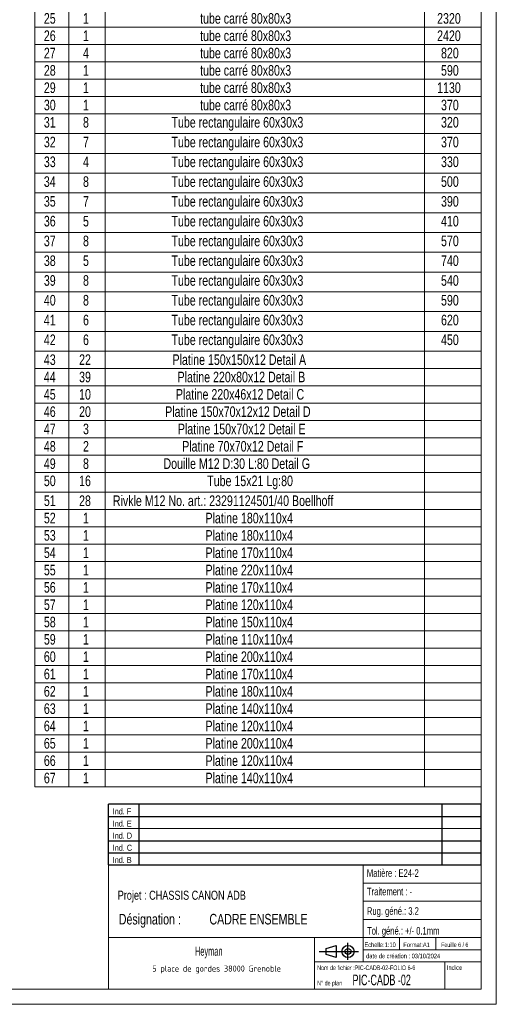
# Model space of a CAD drawing. Header units: millimetres. Extents: x 0 to 1712, y 0 to 594.
# Tile 17 of 18: x 1555 to 1712, y 0 to 325. Entities that reach past the tile are written whole.
import ezdxf

# ---------------------------------------------------------------- set-up
doc = ezdxf.new("R2010")
doc.units = ezdxf.units.MM
doc.layers.add('NOTES', color=6, linetype='Continuous')
doc.styles.add('SLDTEXTSTYLE0', font='TXT', dxfattribs={"width": 0.75})
doc.styles.add('SLDTEXTSTYLE1', font='TXT', dxfattribs={"width": 0.605})
doc.styles.add('SLDTEXTSTYLE2', font='TXT', dxfattribs={"width": 0.632449})
doc.styles.add('SLDTEXTSTYLE3', font='TXT', dxfattribs={"width": 0.707278})
doc.styles.add('SLDTEXTSTYLE4', font='TXT', dxfattribs={"width": 0.7})
doc.styles.add('SLDTEXTSTYLE5', font='ISOCP3', dxfattribs={"width": 0.96})
doc.styles.add('SLDTEXTSTYLE6', font='TXT', dxfattribs={"width": 0.692308})

# ---------------------------------------------------------------- blocks, each defined once
blk = doc.blocks.new('Bloc7')
for p, q in [((2.32, 3.8), (5.55, 4.8)), ((2.32, 1.8), (2.32, 3.8)), ((5.55, 4.8), (5.55, 0.8)), ((9.48, 0), (9.48, 5.6)), ((0, 2.8), (12.98, 2.8)), ((5.55, 0.8), (2.32, 1.8))]:
    blk.add_line(p, q)
for radius in [2, 1]:
    blk.add_circle((9.48, 2.8), radius)
blk = doc.blocks.new('TAB MODIFS')
for p, q in [((123, 20), (0, 20)), ((0, 0), (0, 20)), ((10, 20), (10, 0)), ((110, 20), (110, 0)), ((123, 0), (123, 20)), ((0, 16), (123, 16)), ((0, 8), (123, 8)), ((0, 4), (123, 4)), ((0, 0), (123, 0))]:
    blk.add_line(p, q)
at = {"color": 7, "linetype": 'Continuous', "lineweight": 18}
blk.add_line((0, 12), (123, 12), dxfattribs=at)
at = {"color": 7}
for tag in ['AUTOATTR0', 'AUTOATTR1', 'AUTOATTR2', 'AUTOATTR3', 'AUTOATTR4', 'AUTOATTR5', 'AUTOATTR6', 'AUTOATTR7', 'AUTOATTR8', 'AUTOATTR9']:
    blk.add_attdef(tag, (0, 0), '', height=1, dxfattribs=at)
at = {"layer": 'NOTES', "color": 211, "char_height": 2, "attachment_point": 1, "style": 'SLDTEXTSTYLE0'}
for s, insert in [('Ind. F', (1.36, 18.66)), ('Ind. E', (1.36, 14.66)), ('Ind. D', (1.36, 10.66)), ('Ind. C', (1.36, 6.66)), ('Ind. B', (1.36, 2.66))]:
    blk.add_mtext(s, dxfattribs=dict(at, insert=insert))
blk = doc.blocks.new('SW_NOTE_19')
at = {"layer": 'NOTES', "color": 0, "char_height": 3.5, "attachment_point": 1, "style": 'SLDTEXTSTYLE0'}
for s, insert in [('Désignation :', (0, 4.51)), ('CADRE ENSEMBLE', (29.93, 4.51))]:
    blk.add_mtext(s, dxfattribs=dict(at, insert=insert))
blk = doc.blocks.new('SW_NOTE_20')
at = {"layer": 'NOTES', "color": 0, "insert": (20.84, 2.58), "char_height": 2, "attachment_point": 2, "style": 'SLDTEXTSTYLE5'}
blk.add_mtext('5 place de gordes 38000 Grenoble', dxfattribs=at)
blk = doc.blocks.new('SW_TABLEANNOTATION_1')
at = {"color": 0, "linetype": 'Continuous', "lineweight": 18}
for p, q in [((0, 0), (0, -399.31)), ((147.39, -399.31), (147.39, 0)), ((11.24, -5.72), (11.24, -399.31)), ((23.25, -5.72), (23.25, -399.31)), ((128.65, -5.72), (128.65, -399.31)), ((0, -148.66), (147.39, -148.66)), ((0, -154.38), (147.39, -154.38)), ((0, -160.09), (147.39, -160.09)), ((0, -165.81), (147.39, -165.81)), ((0, -171.53), (147.39, -171.53)), ((0, -177.25), (147.39, -177.25)), ((0, -183.77), (147.39, -183.77)), ((0, -190.3), (147.39, -190.3)), ((0, -196.82), (147.39, -196.82)), ((0, -203.35), (147.39, -203.35)), ((0, -209.88), (147.39, -209.88)), ((0, -216.4), (147.39, -216.4)), ((0, -222.93), (147.39, -222.93)), ((0, -229.45), (147.39, -229.45)), ((0, -235.98), (147.39, -235.98)), ((0, -242.5), (147.39, -242.5)), ((0, -249.03), (147.39, -249.03)), ((0, -255.56), (147.39, -255.56)), ((0, -261.27), (147.39, -261.27)), ((0, -266.99), (147.39, -266.99)), ((0, -272.71), (147.39, -272.71)), ((0, -278.43), (147.39, -278.43)), ((0, -284.14), (147.39, -284.14)), ((0, -289.86), (147.39, -289.86)), ((0, -295.58), (147.39, -295.58)), ((0, -302.11), (147.39, -302.11)), ((0, -307.82), (147.39, -307.82)), ((0, -313.54), (147.39, -313.54)), ((0, -319.26), (147.39, -319.26)), ((0, -324.98), (147.39, -324.98)), ((0, -330.69), (147.39, -330.69)), ((0, -336.41), (147.39, -336.41)), ((0, -342.13), (147.39, -342.13)), ((0, -347.85), (147.39, -347.85)), ((0, -353.56), (147.39, -353.56)), ((0, -359.28), (147.39, -359.28)), ((0, -365), (147.39, -365)), ((0, -370.72), (147.39, -370.72)), ((0, -376.44), (147.39, -376.44)), ((0, -382.15), (147.39, -382.15)), ((0, -387.87), (147.39, -387.87)), ((0, -393.59), (147.39, -393.59)), ((0, -399.31), (147.39, -399.31))]:
    blk.add_line(p, q, dxfattribs=at)
at = {"color": 0, "linetype": 'Continuous', "lineweight": 18, "char_height": 3.5, "attachment_point": 1, "style": 'SLDTEXTSTYLE0'}
for s, insert in [('25', (3.03, -143.99)), ('1', (15.95, -143.99)), ('tube carré 80x80x3', (54.61, -143.99)), ('2320', (132.85, -143.99)), ('tube carré 80x80x3', (54.61, -149.71)), ('26', (3.03, -149.71)), ('1', (15.95, -149.71)), ('2420', (132.85, -149.71)), ('27', (3.03, -155.42)), ('4', (15.95, -155.42)), ('tube carré 80x80x3', (54.61, -155.42)), ('820', (134.14, -155.42)), ('28', (3.03, -161.14)), ('1', (15.95, -161.14)), ('tube carré 80x80x3', (54.61, -161.14)), ('590', (134.14, -161.14)), ('29', (3.03, -166.86)), ('1', (15.95, -166.86)), ('tube carré 80x80x3', (54.61, -166.86)), ('1130', (132.85, -166.86)), ('tube carré 80x80x3', (54.61, -172.58)), ('30', (3.03, -172.58)), ('1', (15.95, -172.58)), ('370', (134.14, -172.58)), ('31', (3.03, -178.26)), ('8', (15.95, -178.26)), ('Tube rectangulaire 60x30x3', (45.16, -178.26)), ('320', (134.14, -178.26)), ('32', (3.03, -184.79)), ('7', (15.95, -184.79)), ('Tube rectangulaire 60x30x3', (45.16, -184.79)), ('370', (134.14, -184.79)), ('33', (3.03, -191.31)), ('4', (15.95, -191.31)), ('Tube rectangulaire 60x30x3', (45.16, -191.31)), ('330', (134.14, -191.31)), ('34', (3.03, -197.84)), ('8', (15.95, -197.84)), ('Tube rectangulaire 60x30x3', (45.16, -197.84)), ('500', (134.14, -197.84)), ('35', (3.03, -204.36)), ('7', (15.95, -204.36)), ('Tube rectangulaire 60x30x3', (45.16, -204.36)), ('390', (134.14, -204.36)), ('36', (3.03, -210.89)), ('5', (15.95, -210.89)), ('Tube rectangulaire 60x30x3', (45.16, -210.89)), ('410', (134.14, -210.89)), ('37', (3.03, -217.42)), ('8', (15.95, -217.42)), ('Tube rectangulaire 60x30x3', (45.16, -217.42)), ('570', (134.14, -217.42)), ('38', (3.03, -223.94)), ('5', (15.95, -223.94)), ('Tube rectangulaire 60x30x3', (45.16, -223.94)), ('740', (134.14, -223.94)), ('39', (3.03, -230.47)), ('8', (15.95, -230.47)), ('Tube rectangulaire 60x30x3', (45.16, -230.47)), ('540', (134.14, -230.47)), ('40', (3.03, -236.99)), ('8', (15.95, -236.99)), ('Tube rectangulaire 60x30x3', (45.16, -236.99)), ('590', (134.14, -236.99)), ('41', (3.03, -243.52)), ('6', (15.95, -243.52)), ('Tube rectangulaire 60x30x3', (45.16, -243.52)), ('620', (134.14, -243.52)), ('42', (3.03, -250.04)), ('6', (15.95, -250.04)), ('Tube rectangulaire 60x30x3', (45.16, -250.04)), ('450', (134.14, -250.04)), ('43', (3.03, -256.6)), ('22', (14.66, -256.6)), ('Platine 150x150x12 Detail A', (45.49, -256.6)), ('44', (3.03, -262.32)), ('39', (14.66, -262.32)), ('Platine 220x80x12 Detail B', (47.17, -262.32)), ('45', (3.03, -268.04)), ('10', (14.66, -268.04)), ('Platine 220x46x12 Detail C', (46.62, -268.04)), ('46', (3.03, -273.76)), ('20', (14.66, -273.76)), ('Platine 150x70x12x12 Detail D', (43.07, -273.76)), ('3', (15.95, -279.47)), ('Platine 150x70x12 Detail E', (47.26, -279.47)), ('47', (3.03, -279.47)), ('48', (3.03, -285.19)), ('2', (15.95, -285.19)), ('Platine 70x70x12 Detail F', (48.68, -285.19)), ('49', (3.03, -290.91)), ('8', (15.95, -290.91)), ('Douille M12 D:30 L:80 Detail G', (42.51, -290.91)), ('50', (3.03, -296.59)), ('16', (14.66, -296.59)), ('Tube 15x21 Lg:80', (56.96, -296.59)), ('51', (3.03, -303.15)), ('28', (14.66, -303.15)), ('Rivkle M12 No. art.: 23291124501/40 Boellhoff', (25.81, -303.15)), ('Platine 180x110x4', (56.38, -308.87)), ('52', (3.03, -308.87)), ('1', (15.95, -308.87)), ('53', (3.03, -314.59)), ('1', (15.95, -314.59)), ('Platine 180x110x4', (56.38, -314.59)), ('54', (3.03, -320.31)), ('1', (15.95, -320.31)), ('Platine 170x110x4', (56.38, -320.31)), ('55', (3.03, -326.02)), ('1', (15.95, -326.02)), ('Platine 220x110x4', (56.38, -326.02)), ('56', (3.03, -331.74)), ('1', (15.95, -331.74)), ('Platine 170x110x4', (56.38, -331.74)), ('57', (3.03, -337.46)), ('1', (15.95, -337.46)), ('Platine 120x110x4', (56.38, -337.46)), ('58', (3.03, -343.18)), ('1', (15.95, -343.18)), ('Platine 150x110x4', (56.38, -343.18)), ('59', (3.03, -348.89)), ('1', (15.95, -348.89)), ('Platine 110x110x4', (56.38, -348.89)), ('60', (3.03, -354.61)), ('1', (15.95, -354.61)), ('Platine 200x110x4', (56.38, -354.61)), ('61', (3.03, -360.33)), ('1', (15.95, -360.33)), ('Platine 170x110x4', (56.38, -360.33)), ('62', (3.03, -366.05)), ('1', (15.95, -366.05)), ('Platine 180x110x4', (56.38, -366.05)), ('63', (3.03, -371.76)), ('1', (15.95, -371.76)), ('Platine 140x110x4', (56.38, -371.76)), ('64', (3.03, -377.48)), ('1', (15.95, -377.48)), ('Platine 120x110x4', (56.38, -377.48)), ('65', (3.03, -383.2)), ('1', (15.95, -383.2)), ('Platine 200x110x4', (56.38, -383.2)), ('66', (3.03, -388.92)), ('1', (15.95, -388.92)), ('Platine 120x110x4', (56.38, -388.92)), ('67', (3.03, -394.64)), ('1', (15.95, -394.64)), ('Platine 140x110x4', (56.38, -394.64))]:
    blk.add_mtext(s, dxfattribs=dict(at, insert=insert))

msp = doc.modelspace()

# ---------------------------------------------------------------- linework, layer by layer
at = {"lineweight": 18}
for p, q in [((1712.4, 593.94), (1712.4, -0.06)), ((1707.4, 588.94), (1707.4, 4.94)), ((1584.4, 45.94), (1584.4, 4.94)), ((1707.4, 45.94), (1584.4, 45.94)), ((1668.4, 45.94), (1668.4, 13.94)), ((1707.4, 45.94), (1707.4, 4.94)), ((1668.4, 39.94), (1707.4, 39.94)), ((1668.4, 33.94), (1707.4, 33.94)), ((1668.4, 27.94), (1707.4, 27.94)), ((1584.4, 21.94), (1707.4, 21.94)), ((1652.4, 21.94), (1652.4, 4.94)), ((1680.4, 21.94), (1680.4, 17.94)), ((1692.4, 21.94), (1692.4, 17.94)), ((1668.4, 17.94), (1707.4, 17.94)), ((1652.4, 13.94), (1707.4, 13.94)), ((1695.4, 13.94), (1695.4, 4.94)), ((1707.4, 4.94), (876.4, 4.94)), ((1584.4, 4.94), (1707.4, 4.94)), ((1712.4, -0.06), (871.4, -0.06))]:
    msp.add_line(p, q, dxfattribs=at)

# ---------------------------------------------------------------- block references
msp.add_blockref('SW_TABLEANNOTATION_1', (1560.01, 471.01), dxfattribs=at)
for name, p in [('TAB MODIFS', (1584.4, 45.93)), ('Bloc7', (1653.96, 14.57))]:
    msp.add_blockref(name, p)
at = {"layer": 'NOTES'}
for name, p in [('SW_NOTE_19', (1587.77, 25.27)), ('SW_NOTE_20', (1599.24, 10.15))]:
    msp.add_blockref(name, p, dxfattribs=at)

# ---------------------------------------------------------------- texts
for s, insert, char_height, attachment_point, style in [('Matière : E24-2', (1669.67, 44.49), 2.5, 1, 'SLDTEXTSTYLE0'), ('Projet : CHASSIS CANON ADB', (1587.42, 37.43), 3, 1, 'SLDTEXTSTYLE0'), ('Traitement : -', (1669.7, 38.41), 2.5, 1, 'SLDTEXTSTYLE0'), ('Rug. géné.: 3.2', (1669.69, 31.97), 2.5, 1, 'SLDTEXTSTYLE0'), ('Tol. géné.: +/- 0.1mm', (1669.73, 25.44), 2.5, 1, 'SLDTEXTSTYLE0'), ('Echelle:1:10', (1668.86, 20.34), 1.5, 1, 'SLDTEXTSTYLE0'), ('Format:A1', (1681.69, 20.32), 1.5, 1, 'SLDTEXTSTYLE0'), ('Feuille 6 / 6', (1694.21, 20.32), 1.5, 1, 'SLDTEXTSTYLE6'), ('Heyman', (1617.47, 18.96), 3, 2, 'SLDTEXTSTYLE1'), ('date de création : 03/10/2024', (1669.41, 16.63), 1.5, 1, 'SLDTEXTSTYLE0'), ('Nom de fichier :PIC-CADB-02-FOLIO 6-6', (1653.25, 12.75), 1.5, 1, 'SLDTEXTSTYLE3'), ('PIC-CADB -02', (1664.94, 9.72), 3.5, 1, 'SLDTEXTSTYLE2'), ('Indice', (1696.1, 12.8), 1.5, 1, 'SLDTEXTSTYLE0'), ('N° de plan', (1653.28, 7.7), 1.5, 1, 'SLDTEXTSTYLE4')]:
    msp.add_mtext(s, dxfattribs=dict(at, insert=insert, char_height=char_height, attachment_point=attachment_point, style=style))

doc.saveas('drawing.dxf')
